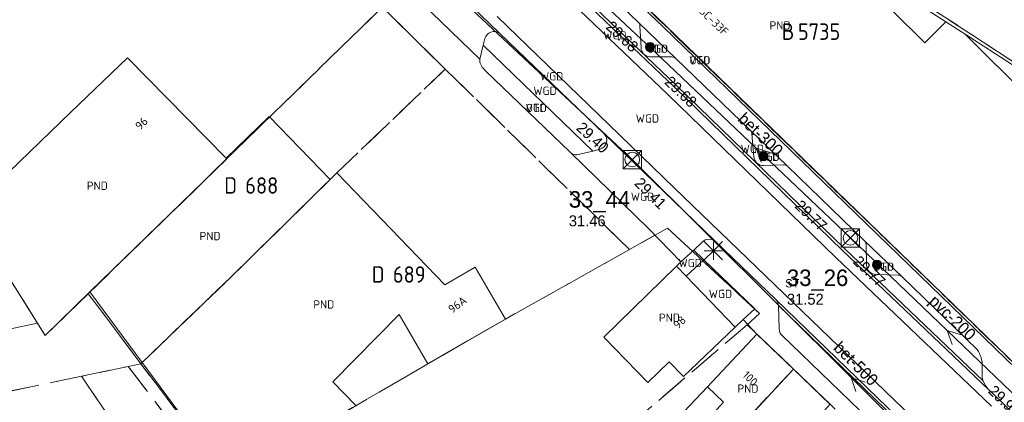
# Model space of a CAD drawing. Header units: metres. Extents: x 207644 to 210135, y 370459 to 373417.
# Tile 157 of 256: x 208443 to 208551, y 372220 to 372261. Entities that reach past the tile are written whole.
import ezdxf
from ezdxf.enums import TextEntityAlignment as Align

# ---------------------------------------------------------------- set-up
doc = ezdxf.new("R2010")
doc.units = ezdxf.units.M
doc.linetypes.add('HIDDEN2', pattern=[4.7625, 3.175, -1.5875])
for name, color, linetype in [('CON_BxH200x200mm', 7, 'Continuous'), ('CON_BxH300x300mm', 7, 'Continuous'), ('CON_BxH500x500mm', 7, 'Continuous'), ('DMM_BxH200x200mm', 7, 'Continuous'), ('DMM_BxH300x300mm', 7, 'Continuous'), ('DMM_BxH500x500mm', 7, 'Continuous'), ('GB', 1, 'Continuous'), ('GB07', 1, 'Continuous'), ('GB11', 1, 'Continuous'), ('INV_BxH200x200mm', 7, 'Continuous'), ('INV_BxH300x300mm', 7, 'Continuous'), ('INV_BxH500x500mm', 7, 'Continuous'), ('KAD_perceelnummer', 212, 'Continuous'), ('KAD_sectie', 212, 'Continuous'), ('KAD_Vastgesteld_Perceel', 212, 'Continuous'), ('KO_INSPECTIE', 7, 'Continuous'), ('NAR', 7, 'Continuous'), ('NLV_inspectieput', 7, 'Continuous'), ('NNR_inspectieput', 7, 'Continuous'), ('NOD_inspectieput', 7, 'Continuous'), ('OTD', 7, 'Continuous'), ('PIJL', 7, 'Continuous'), ('PND', 7, 'Continuous'), ('VGO', 7, 'Continuous'), ('WGD', 7, 'Continuous')]:
    doc.layers.add(name, color=color, linetype=linetype)
for name, color, linetype, lineweight in [('GBOR', 7, 'Continuous', 25), ('GIMGMV', 7, 'Continuous', 25), ('GMV', 7, 'Continuous', 25), ('GP1', 7, 'Continuous', 30), ('Q21_lantaarnpaal', 1, 'Continuous', 0), ('Q26_boom', 72, 'Continuous', 0), ('Q28_rioolput', 153, 'Continuous', 0)]:
    doc.layers.add(name, color=color, linetype=linetype, lineweight=lineweight)
doc.styles.add('ISO', font='isocpeur.ttf', dxfattribs={"height": 1})
doc.styles.add('ISOCP', font='ISOCP.shx', dxfattribs={"height": 1.8})

# ---------------------------------------------------------------- blocks, each defined once
blk = doc.blocks.new('ACMAP_ANN_TEMPLATE_Vastgesteld_Perceelnummer')
at = {"layer": 'KAD_perceelnummer', "style": 'ISOCP'}
blk.add_attdef('Perceelnummer', text='', height=1.8, dxfattribs=at).set_placement((0, 0), align=Align.MIDDLE)
at = {"layer": 'KAD_sectie', "style": 'ISOCP'}
blk.add_attdef('sectie', text='', height=1.8, dxfattribs=at).set_placement((-2.7, 0), align=Align.MIDDLE_RIGHT)
blk = doc.blocks.new('Q26')
blk.add_hatch(color=256).paths.add_polyline_path([(-0.45, -0.01, 1), (0.55, -0.01, 1)])
blk.add_circle((0.05, -0.01), 0.5)
blk = doc.blocks.new('Q21')
for p, q in [((-1, 1), (0, 0)), ((-1, 0), (0, 0)), ((-1, -1), (0, 0)), ((0, 1), (0, 0)), ((0, 0), (1, 1)), ((0, 0), (1, 0)), ((0, 0), (0, -1)), ((0, 0), (1, -1))]:
    blk.add_line(p, q)
blk = doc.blocks.new('Q28')
at = {"linetype": 'Continuous'}
for p, q in [((-1, -1), (1, 1)), ((-1, 1), (1, -1))]:
    blk.add_line(p, q, dxfattribs=at)
blk.add_lwpolyline([(1, 1), (1, -1), (-1, -1), (-1, 1)], close=True)

msp = doc.modelspace()

# ---------------------------------------------------------------- linework, layer by layer
at = {"layer": 'CON_BxH200x200mm', "color": 253, "linetype": 'Continuous', "lineweight": 13}
msp.add_lwpolyline([(208555.13, 372217.31), (208534.01, 372237.53)], dxfattribs=at)
at = {"layer": 'CON_BxH300x300mm', "color": 253, "linetype": 'Continuous', "lineweight": 13}
for points in [[(208513.413, 372257.11), (208497.5, 372272)], [(208534.01, 372237.53), (208513.413, 372257.11)]]:
    msp.add_lwpolyline(points, dxfattribs=at)
at = {"layer": 'CON_BxH500x500mm', "color": 253, "linetype": 'Continuous', "lineweight": 13}
for points in [[(208510.19, 372246.08), (208474.08, 372279.87)], [(208558, 372198.53), (208510.19, 372246.08)]]:
    msp.add_lwpolyline(points, dxfattribs=at)
at = {"layer": 'GB', "color": 253, "linetype": 'Continuous', "lineweight": 13}
for points in [[(208531.258, 372269.626), (208544.431, 372261.113)], [(208546.538, 372259.75), (208583.478, 372235.845)], [(208455.079, 372257.191), (208448.891, 372251.231)], [(208465.85, 372246.234), (208455.079, 372257.191)], [(208448.891, 372251.231), (208437.611, 372240.367)], [(208470.543, 372250.789), (208465.85, 372246.234)], [(208477.213, 372243.916), (208470.543, 372250.789)], [(208477.927, 372244.616), (208477.213, 372243.916)], [(208489.738, 372232.407), (208477.927, 372244.616)], [(208437.611, 372240.367), (208446.094, 372226.895)], [(208493.05, 372234.33), (208489.738, 372232.407)], [(208496.335, 372228.674), (208493.05, 372234.33)], [(208515.031, 372234.439), (208507.073, 372226.701)], [(208515.031, 372234.439), (208516.071, 372233.353)], [(208521.412, 372227.773), (208516.071, 372233.353)], [(208446.094, 372226.895), (208450.953, 372231.652)], [(208456.671, 372223.937), (208450.953, 372231.652)], [(208477.495, 372221.841), (208484.731, 372229.183)], [(208484.731, 372229.183), (208487.877, 372223.802)], [(208487.877, 372223.802), (208496.335, 372228.674)], [(208515.773, 372222.425), (208521.412, 372227.773)], [(208507.073, 372226.701), (208511.884, 372221.742)], [(208523.804, 372227.031), (208518.391, 372221.279)], [(208523.804, 372227.031), (208527.783, 372223.213)], [(208456.671, 372223.937), (208466.005, 372211.343)], [(208511.884, 372221.742), (208514.224, 372223.995)], [(208514.224, 372223.995), (208515.773, 372222.425)], [(208531.795, 372219.363), (208527.783, 372223.213)], [(208479.965, 372219.294), (208477.495, 372221.841)]]:
    msp.add_lwpolyline(points, dxfattribs=at)
at = {"layer": 'GB07', "color": 253, "linetype": 'Continuous', "lineweight": 13}
for points in [[(208544.431, 372261.113), (208546.538, 372259.75)], [(208465.916, 372246.167), (208450.953, 372231.652)], [(208465.85, 372246.234), (208465.916, 372246.167)], [(208466.394, 372233.289), (208477.213, 372243.916)], [(208456.671, 372223.937), (208466.394, 372233.289)], [(208515.926, 372210.462), (208527.783, 372223.213)]]:
    msp.add_lwpolyline(points, dxfattribs=at)
at = {"layer": 'GB11', "color": 253, "linetype": 'Continuous', "lineweight": 13}
for points in [[(208531.258, 372269.626), (208542.148, 372258.813)], [(208542.148, 372258.813), (208544.431, 372261.113)], [(208546.538, 372259.75), (208567.43, 372239.005)], [(208514.9, 372213.857), (208520.162, 372219.613), (208518.391, 372221.279)]]:
    msp.add_lwpolyline(points, dxfattribs=at)
at = {"layer": 'GBOR', "color": 253, "linetype": 'Continuous', "lineweight": 13}
for points in [[(208514.823, 372253.929), (208499.558, 372268.519)], [(208533.16, 372236.151), (208514.823, 372253.929)], [(208549.095, 372220.996), (208533.16, 372236.151)], [(208550.742, 372206.388), (208526.149, 372230.141)], [(208557.52, 372212.803), (208549.521, 372220.582)]]:
    msp.add_lwpolyline(points, dxfattribs=at)
at = {"layer": 'GIMGMV', "color": 253, "linetype": 'Continuous', "lineweight": 13}
for points in [[(208501.333, 372272.618), (208513.756, 372260.773)], [(208513.756, 372260.773), (208552.305, 372223.446)]]:
    msp.add_lwpolyline(points, dxfattribs=at)
at = {"layer": 'GMV', "color": 253, "linetype": 'Continuous', "lineweight": 13}
for points in [[(208495.699, 372259.867), (208475.072, 372279.753)], [(208493.546, 372257.025), (208473.538, 372276.384)], [(208501.126, 372272.401), (208513.547, 372260.557)], [(208510.919, 372261.003), (208502.423, 372269.166)], [(208515.026, 372254.15), (208499.761, 372268.74)], [(208514.081, 372253.169), (208498.818, 372267.757)], [(208495.428, 372261.682), (208507.656, 372249.871)], [(208514.951, 372257.102), (208510.919, 372261.003)], [(208511.025, 372260.66), (208511.148, 372258.282)], [(208513.547, 372260.557), (208552.096, 372223.231)], [(208507.105, 372248.894), (208495.699, 372259.867)], [(208493.546, 372257.025), (208493.915, 372258.57)], [(208493.915, 372258.57), (208494.086, 372259.284)], [(208505.884, 372247.01), (208493.915, 372258.57)], [(208512.15, 372257.291), (208514.521, 372257.286)], [(208493.546, 372257.025), (208493.524, 372256.669)], [(208493.524, 372256.669), (208493.783, 372256.172)], [(208493.783, 372256.172), (208494.196, 372255.723)], [(208523.102, 372249.251), (208514.951, 372257.102)], [(208494.196, 372255.723), (208503.384, 372246.902)], [(208533.363, 372236.372), (208515.026, 372254.15)], [(208532.419, 372235.39), (208514.081, 372253.169)], [(208507.656, 372249.871), (208514.751, 372242.98)], [(208519.136, 372237.268), (208507.105, 372248.894)], [(208527.129, 372245.364), (208523.102, 372249.251)], [(208523.256, 372248.872), (208523.462, 372246.376)], [(208503.384, 372246.902), (208503.472, 372246.797)], [(208503.472, 372246.797), (208511.972, 372238.572)], [(208504.12, 372246.595), (208505.884, 372247.01)], [(208505.884, 372247.01), (208506.672, 372247.196)], [(208524.531, 372245.43), (208526.705, 372245.509)], [(208535.563, 372237.227), (208527.129, 372245.364)], [(208514.751, 372242.98), (208585.789, 372174.633)], [(208511.972, 372238.572), (208515.505, 372234.921)], [(208517.869, 372237.09), (208516.924, 372236.179)], [(208517.951, 372237.185), (208517.869, 372237.09)], [(208518.05, 372237.261), (208517.951, 372237.185)], [(208518.159, 372237.322), (208518.05, 372237.261)], [(208518.275, 372237.366), (208518.159, 372237.322)], [(208518.355, 372237.385), (208518.275, 372237.366)], [(208518.872, 372237.365), (208518.355, 372237.385)], [(208518.96, 372237.343), (208518.872, 372237.365)], [(208519.136, 372237.268), (208518.96, 372237.343)], [(208519.208, 372237.208), (208519.136, 372237.268)], [(208525.861, 372230.824), (208519.208, 372237.208)], [(208539.665, 372233.279), (208535.563, 372237.227)], [(208535.722, 372236.863), (208535.77, 372234.551)], [(208515.505, 372234.921), (208516.924, 372236.179)], [(208516.924, 372236.179), (208517.987, 372235.155)], [(208548.507, 372221.932), (208533.363, 372236.372)], [(208515.031, 372234.439), (208515.505, 372234.921)], [(208516.071, 372233.353), (208517.987, 372235.155)], [(208523.556, 372229.789), (208517.987, 372235.155)], [(208549.415, 372219.185), (208532.419, 372235.39)], [(208536.795, 372233.55), (208539.228, 372233.475)], [(208539.665, 372233.279), (208547.845, 372225.358)], [(208551.348, 372206.202), (208525.861, 372230.824)], [(208522.311, 372228.619), (208523.556, 372229.789)], [(208526.245, 372227.602), (208526.149, 372230.141)], [(208521.412, 372227.773), (208522.311, 372228.619)], [(208523.804, 372227.031), (208522.311, 372228.619)], [(208547.658, 372206.53), (208526.547, 372226.885)], [(208549.521, 372220.582), (208549.095, 372220.996)]]:
    msp.add_lwpolyline(points, dxfattribs=at)
for points in [[(208510.919, 372261.003, -0.1859495), (208511.025, 372260.66)], [(208495.699, 372259.867, 0.4953921), (208494.086, 372259.284)], [(208511.148, 372258.282, 0.3999013), (208512.15, 372257.291)], [(208514.951, 372257.102, 0.1398088), (208514.521, 372257.286)], [(208507.105, 372248.894, -0.5671984), (208506.672, 372247.196)], [(208523.102, 372249.251, -0.1852091), (208523.256, 372248.872)], [(208503.472, 372246.797, 0.2283355), (208504.12, 372246.595)], [(208523.462, 372246.376, 0.4173596), (208524.531, 372245.43)], [(208527.129, 372245.364, 0.1912541), (208526.705, 372245.509)], [(208535.563, 372237.227, -0.1735616), (208535.722, 372236.863)], [(208535.77, 372234.551, 0.4126363), (208536.795, 372233.55)], [(208539.665, 372233.279, 0.1653642), (208539.228, 372233.475)], [(208526.149, 372230.141, 0.1638635), (208525.861, 372230.824)], [(208526.547, 372226.885, -0.2506392), (208526.245, 372227.602)], [(208548.411, 372223.505, 0.1588422), (208547.845, 372225.358)], [(208548.389, 372222.764, 0.0053533), (208548.411, 372223.505)], [(208548.507, 372221.932, -0.0888596), (208548.389, 372222.764)], [(208549.095, 372220.996, -0.1194854), (208548.507, 372221.932)]]:
    msp.add_lwpolyline(points, format="xyb", dxfattribs=at)
at = {"layer": 'GP1', "color": 253, "linetype": 'Continuous', "lineweight": 13}
msp.add_lwpolyline([(208518.391, 372221.279), (208515.832, 372218.559)], dxfattribs=at)
at = {"layer": 'KAD_Vastgesteld_Perceel', "color": 253, "linetype": 'HIDDEN2', "lineweight": 13}
for points in [[(208416.676, 372344.028), (208450.592, 372317.366), (208464.281, 372306.605), (208480.324, 372291.986), (208485.156, 372287.583), (208498.769, 372275.177), (208501.39, 372272.644), (208533.761, 372241.366), (208557.18, 372218.726), (208557.247, 372218.662), (208557.303, 372218.607), (208561.495, 372214.673), (208565.78, 372210.407), (208571.953, 372204.262), (208574.866, 372201.361), (208580.918, 372195.346), (208581.664, 372194.607), (208590.602, 372185.752), (208589.454, 372184.593), (208603.488, 372171.627), (208603.921, 372172.166), (208638.506, 372139.239)], [(208676.925, 372181.263), (208624.703, 372214.99), (208622.108, 372211.013), (208595.474, 372228.332), (208595.301, 372228.058), (208595.019, 372228.237), (208595.206, 372228.512), (208587.795, 372233.334), (208586.978, 372232.069), (208582.857, 372234.743), (208583.675, 372236.008), (208583.391, 372236.193), (208519.184, 372277.963), (208518.163, 372276.371), (208514.09, 372278.985), (208512.303, 372280.191), (208516.548, 372286.841), (208498.022, 372301.342), (208492.894, 372305.355), (208489.003, 372308.401), (208460.407, 372330.498), (208444.729, 372342.613)], [(208552.883, 372199.2), (208548.894, 372203.016), (208544.49, 372207.231), (208539.786, 372211.733), (208535.799, 372215.55), (208531.805, 372219.374), (208527.788, 372223.218), (208522.734, 372228.054), (208524.081, 372229.272), (208516.791, 372236.036), (208514.025, 372238.603), (208509.878, 372236.262), (208489.772, 372255.948), (208482.887, 372262.704)], [(208437.611, 372240.367), (208445.246, 372228.238), (208434.535, 372225.975)]]:
    msp.add_lwpolyline(points, dxfattribs=at)
for points in [[(208440.55, 372304.097), (208440.588, 372304.149), (208441.656, 372305.613), (208445.449, 372302.857), (208460.812, 372289.139), (208486.371, 372266.085), (208482.887, 372262.704), (208465.78, 372246.034), (208450.785, 372231.441), (208446.094, 372226.895), (208445.246, 372228.238), (208437.611, 372240.367), (208428.675, 372254.084), (208417.596, 372272.594), (208440.55, 372304.097)], [(208498.022, 372301.342), (208516.548, 372286.841), (208512.303, 372280.191), (208514.09, 372278.985), (208518.163, 372276.371), (208519.184, 372277.963), (208583.391, 372236.193), (208579.913, 372232.698), (208579.413, 372233.025), (208575.263, 372231.729), (208569.519, 372226.007), (208566.829, 372228.634), (208563.42, 372225.135), (208557.18, 372218.726), (208533.761, 372241.366), (208501.39, 372272.644), (208506.369, 372277.892), (208498.344, 372285.506), (208490.141, 372292.914), (208498.022, 372301.342)], [(208482.887, 372262.704), (208489.772, 372255.948), (208477.932, 372244.618), (208466.394, 372233.289), (208456.527, 372223.798), (208450.785, 372231.441), (208465.78, 372246.034), (208482.887, 372262.704)], [(208466.088, 372211.127), (208456.527, 372223.798), (208466.394, 372233.289), (208477.932, 372244.618), (208489.772, 372255.948), (208509.878, 372236.262), (208496.337, 372228.666), (208487.877, 372223.802), (208466.088, 372211.127)], [(208522.734, 372228.054), (208502.666, 372210.912), (208492.999, 372202.726), (208480.468, 372192.103), (208466.088, 372211.127), (208487.877, 372223.802), (208496.337, 372228.666), (208509.878, 372236.262), (208514.025, 372238.603), (208516.791, 372236.036), (208524.081, 372229.272), (208522.734, 372228.054)], [(208364.68, 372204.639), (208361.65, 372210.574), (208389.172, 372216.397), (208396.983, 372218.05), (208415.255, 372221.906), (208434.535, 372225.975), (208445.246, 372228.238), (208446.094, 372226.895), (208450.785, 372231.441), (208456.527, 372223.798), (208455.152, 372223.509), (208450.06, 372222.442), (208409.322, 372213.957), (208364.68, 372204.639)], [(208522.734, 372228.054), (208527.788, 372223.218), (208509.762, 372203.833), (208502.666, 372210.912), (208522.734, 372228.054)], [(208400.479, 372158.541), (208391.699, 372169.876), (208424.62, 372192.533), (208460.125, 372216.968), (208455.152, 372223.509), (208456.527, 372223.798), (208466.088, 372211.127), (208480.468, 372192.103), (208481.351, 372189.136), (208475.915, 372196.265), (208470.379, 372203.521), (208466.717, 372208.32), (208400.479, 372158.541)], [(208455.152, 372223.509), (208460.125, 372216.968), (208424.62, 372192.533), (208421.328, 372197.046), (208421.404, 372197.097), (208452.796, 372218.365), (208450.06, 372222.442), (208455.152, 372223.509)], [(208527.788, 372223.218), (208531.805, 372219.374), (208513.758, 372199.849), (208509.762, 372203.833), (208527.788, 372223.218)], [(208421.404, 372197.097), (208416.422, 372204.045), (208412.178, 372209.968), (208409.322, 372213.957), (208450.06, 372222.442), (208452.796, 372218.365), (208421.404, 372197.097)]]:
    msp.add_lwpolyline(points, close=True, dxfattribs=at)
at = {"layer": 'NOD_inspectieput', "color": 253, "lineweight": 13}
for centre in [(208510.19, 372246.08), (208534.01, 372237.53)]:
    msp.add_circle(centre, 0.8, dxfattribs=at)
at = {"layer": 'PIJL', "color": 253, "lineweight": 13}
for points in [[(208525.25, 372246.85), (208523.71, 372247.32), (208524.26, 372245.81)], [(208546.11, 372226.94), (208544.57, 372227.42), (208545.11, 372225.9)], [(208535.62, 372221.8), (208534.1, 372222.31), (208534.61, 372220.78)]]:
    msp.add_lwpolyline(points, dxfattribs=at)

# ---------------------------------------------------------------- block references
at = {"layer": 'KAD_Vastgesteld_Perceel', "color": 253, "linetype": 'HIDDEN2', "lineweight": 13}
ref = msp.add_blockref('ACMAP_ANN_TEMPLATE_Vastgesteld_Perceelnummer', (208530.592, 372260.034), dxfattribs=at)
ref.add_attrib('Perceelnummer', '5735', dxfattribs={"layer": 'KAD_perceelnummer', "lineweight": 13, "height": 1.8, "style": 'ISOCP'}).set_placement((208530.592, 372260.034), align=Align.MIDDLE)
ref.add_attrib('sectie', 'B', dxfattribs={"layer": 'KAD_sectie', "lineweight": 13, "height": 1.8, "style": 'ISOCP'}).set_placement((208527.892, 372260.034), align=Align.MIDDLE_RIGHT)
ref = msp.add_blockref('ACMAP_ANN_TEMPLATE_Vastgesteld_Perceelnummer', (208469.73, 372243.251), dxfattribs=at)
ref.add_attrib('Perceelnummer', '688', dxfattribs={"layer": 'KAD_perceelnummer', "lineweight": 13, "height": 1.8, "style": 'ISOCP'}).set_placement((208469.73, 372243.251), align=Align.MIDDLE)
ref.add_attrib('sectie', 'D', dxfattribs={"layer": 'KAD_sectie', "lineweight": 13, "height": 1.8, "style": 'ISOCP'}).set_placement((208467.03, 372243.251), align=Align.MIDDLE_RIGHT)
ref = msp.add_blockref('ACMAP_ANN_TEMPLATE_Vastgesteld_Perceelnummer', (208485.834, 372233.538), dxfattribs=at)
ref.add_attrib('Perceelnummer', '689', dxfattribs={"layer": 'KAD_perceelnummer', "lineweight": 13, "height": 1.8, "style": 'ISOCP'}).set_placement((208485.834, 372233.538), align=Align.MIDDLE)
ref.add_attrib('sectie', 'D', dxfattribs={"layer": 'KAD_sectie', "lineweight": 13, "height": 1.8, "style": 'ISOCP'}).set_placement((208483.134, 372233.538), align=Align.MIDDLE_RIGHT)
at = {"layer": 'Q21_lantaarnpaal', "color": 253}
msp.add_blockref('Q21', (208519.053, 372236.132), dxfattribs=at)
at = {"layer": 'Q26_boom', "color": 253}
for p in [(208512.078, 372258.37), (208524.452, 372246.455), (208536.857, 372234.618)]:
    msp.add_blockref('Q26', p, dxfattribs=at)
at = {"layer": 'Q28_rioolput', "color": 253}
for p in [(208510.188, 372246.078), (208534.014, 372237.527)]:
    msp.add_blockref('Q28', p, dxfattribs=at)

# ---------------------------------------------------------------- texts
at = {"layer": 'DMM_BxH200x200mm', "color": 253, "lineweight": 13}
msp.add_text('pvc-200', height=1.3, rotation=316.25, dxfattribs=at).set_placement((208542.48, 372230.5))
at = {"layer": 'DMM_BxH300x300mm', "color": 253, "lineweight": 13}
msp.add_text('bet-300', height=1.3, rotation=316.45, dxfattribs=at).set_placement((208521.62, 372250.38))
at = {"layer": 'DMM_BxH500x500mm', "color": 253, "lineweight": 13}
msp.add_text('bet-500', height=1.3, rotation=315.16, dxfattribs=at).set_placement((208532.07, 372225.43))
at = {"layer": 'INV_BxH200x200mm', "color": 253, "lineweight": 13}
for s, p in [('29.77', (208534.21, 372234.85)), ('29.92', (208548.97, 372220.71))]:
    msp.add_text(s, height=1.2, rotation=316.25, dxfattribs=at).set_placement(p)
at = {"layer": 'INV_BxH300x300mm', "color": 253, "lineweight": 13}
for s, rotation, p in [('29.68', 316.9, (208507.22, 372260.44)), ('29.68', 316.45, (208513.62, 372254.43)), ('29.77', 316.45, (208527.84, 372240.91))]:
    msp.add_text(s, height=1.2, rotation=rotation, dxfattribs=at).set_placement(p)
at = {"layer": 'INV_BxH500x500mm', "color": 253, "lineweight": 13}
for s, rotation, p in [('29.40', 316.9, (208503.99, 372249.41)), ('29.41', 315.16, (208510.34, 372243.39))]:
    msp.add_text(s, height=1.2, rotation=rotation, dxfattribs=at).set_placement(p)
at = {"layer": 'KO_INSPECTIE', "color": 253, "lineweight": 13}
msp.add_text('ST', height=0.9, dxfattribs=at).set_placement((208526.89, 372232.13))
at = {"layer": 'NAR', "color": 253, "linetype": 'Continuous', "lineweight": 13, "style": 'ISO'}
for s, rotation, p in [('33C-33F', 315.9, (208518.884, 372261.375)), ('96', 44.2, (208456.593, 372250.018)), ('96A', 36.5, (208491.094, 372230.252)), ('98', 43.7, (208515.349, 372228.322)), ('100', 316.2, (208523.061, 372222.2))]:
    msp.add_text(s, height=0.9, rotation=rotation, dxfattribs=at).set_placement(p, align=Align.MIDDLE_CENTER)
at = {"layer": 'NLV_inspectieput', "color": 253, "lineweight": 13}
for s, p in [('31.46', (208503.26, 372238.79)), ('31.52', (208527.08, 372230.24))]:
    msp.add_text(s, height=1.2, dxfattribs=at).set_placement(p)
at = {"layer": 'NNR_inspectieput', "color": 253, "lineweight": 13}
for s, p in [('33_44', (208503.26, 372240.83)), ('33_26', (208527.08, 372232.28))]:
    msp.add_text(s, height=1.8, dxfattribs=at).set_placement(p)
at = {"layer": 'OTD', "color": 253, "linetype": 'Continuous', "lineweight": 13, "style": 'ISO'}
for p in [(208512.935, 372258.171), (208517.565, 372256.901), (208499.704, 372251.707), (208525.116, 372246.379), (208537.614, 372234.389)]:
    msp.add_text('OTD', height=0.9, dxfattribs=at).set_placement(p, align=Align.MIDDLE_CENTER)
at = {"layer": 'PND', "color": 253, "linetype": 'Continuous', "lineweight": 13, "style": 'ISO'}
for p in [(208526.319, 372260.713), (208451.764, 372243.219), (208464.083, 372237.728), (208476.503, 372230.271), (208514.243, 372228.825), (208522.818, 372221.094)]:
    msp.add_text('PND', height=0.9, dxfattribs=at).set_placement(p, align=Align.MIDDLE_CENTER)
at = {"layer": 'VGO', "color": 253, "linetype": 'Continuous', "lineweight": 13, "style": 'ISO'}
for p in [(208512.935, 372258.171), (208517.559, 372256.91), (208499.704, 372251.707), (208525.116, 372246.379), (208537.614, 372234.389)]:
    msp.add_text('VGO', height=0.9, dxfattribs=at).set_placement(p, align=Align.MIDDLE_CENTER)
at = {"layer": 'WGD', "color": 253, "linetype": 'Continuous', "lineweight": 13, "style": 'ISO'}
for p in [(208508.304, 372259.633), (208501.384, 372255.164), (208500.658, 372253.577), (208511.841, 372250.558), (208523.298, 372247.247), (208511.304, 372242.027), (208516.509, 372234.788), (208519.814, 372231.419)]:
    msp.add_text('WGD', height=0.9, dxfattribs=at).set_placement(p, align=Align.MIDDLE_CENTER)

doc.saveas('drawing.dxf')
